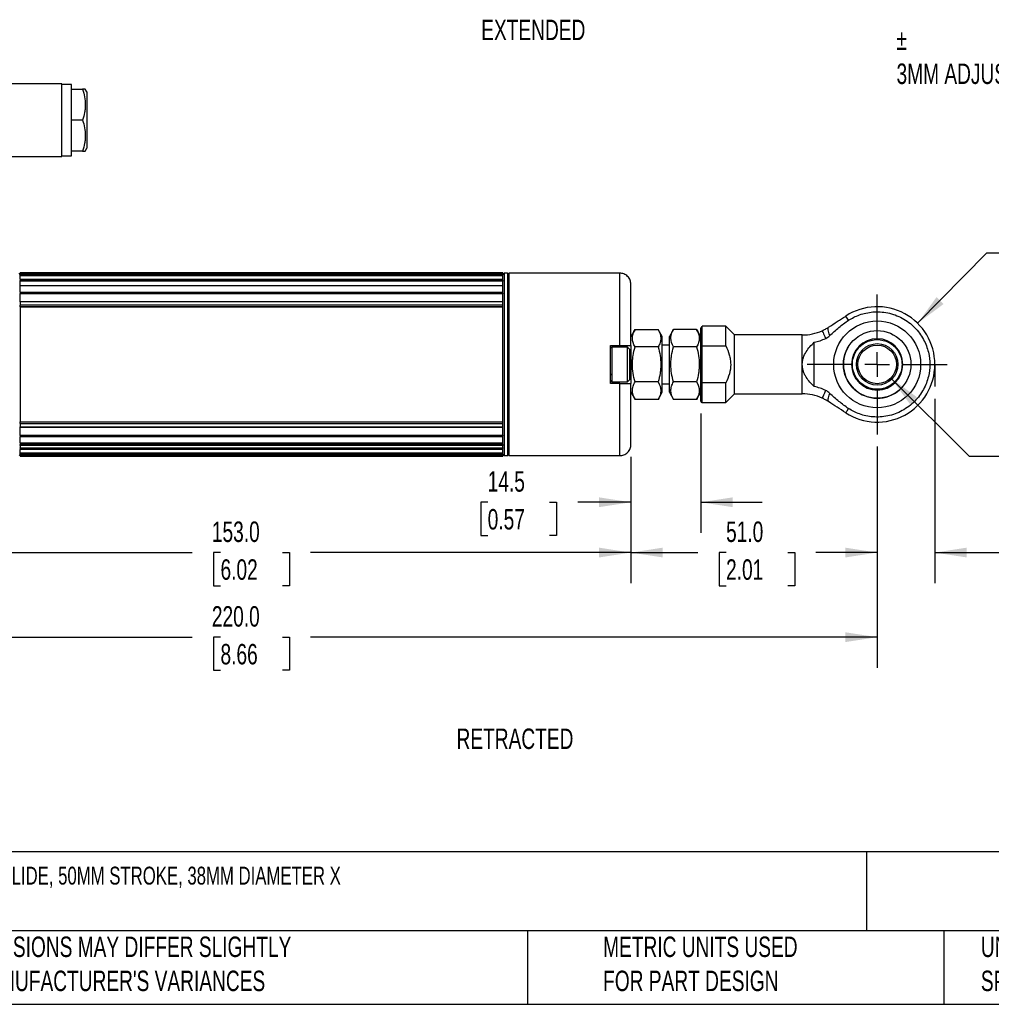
# Model space of a CAD drawing. Header units: millimetres. Extents: x 13 to 546, y 13 to 419.
# Tile 2 of 7: x 136 to 337, y 13 to 217. Entities that reach past the tile are written whole.
import ezdxf

# ---------------------------------------------------------------- set-up
doc = ezdxf.new("R2010")
doc.units = ezdxf.units.MM
doc.header["$LTSCALE"] = 2
doc.linetypes.add('CENTERX2', pattern=[20.32, 12.7, -2.54, 2.54, -2.54])
doc.layers.add('CENTER', color=40, linetype='CENTERX2')
doc.layers.add('DIMENSIONS', color=140, linetype='Continuous', lineweight=25)
doc.layers.add('TEXT', color=140, linetype='Continuous', lineweight=25)
doc.styles.add('SLDTEXTSTYLE0', font='TXT', dxfattribs={"width": 0.7})
doc.dimstyles.new('SLDDIMSTYLE0', dxfattribs={"dimtxt": 4.316016, "dimasz": 6.604, "dimexe": 0, "dimexo": 0.0625, "dimgap": 1.079004, "dimtad": 0, "dimtih": 1, "dimtoh": 1, "dimrnd": 1e-09, "dimzin": 4, "dimdsep": 46, "dimtxsty": 'SLDTEXTSTYLE0', "dimsah": 1, "dimcen": 0.09, "dimadec": 0, "dimazin": 1, "dimtfac": 1, "dimtmove": 0, "dimatfit": 0, "dimfxl": 0, "dimfrac": 2, "dimtolj": 1, "dimtzin": 12, "dimarcsym": 0})
doc.dimstyles.new('SLDDIMSTYLE1', dxfattribs={"dimtxt": 4.316016, "dimasz": 6.604, "dimexe": 0, "dimexo": 0.0625, "dimgap": 1.079004, "dimtad": 0, "dimtih": 1, "dimtoh": 1, "dimrnd": 1e-09, "dimzin": 12, "dimdsep": 46, "dimtxsty": 'SLDTEXTSTYLE0', "dimsah": 1, "dimcen": 0.09, "dimadec": 0, "dimazin": 3, "dimtfac": 1, "dimtmove": 0, "dimatfit": 0, "dimfxl": 0, "dimfrac": 2, "dimtolj": 1, "dimtzin": 12, "dimarcsym": 0})
doc.dimstyles.new('SLDDIMSTYLE3', dxfattribs={"dimtxt": 4.316016, "dimasz": 6.604, "dimexe": 0, "dimexo": 0.0625, "dimgap": 1.079004, "dimtad": 0, "dimtih": 1, "dimtoh": 1, "dimrnd": 1e-09, "dimzin": 4, "dimdsep": 46, "dimtxsty": 'SLDTEXTSTYLE0', "dimsah": 1, "dimcen": 0, "dimadec": 0, "dimazin": 1, "dimtfac": 1, "dimtofl": 0, "dimtmove": 0, "dimatfit": 3, "dimfxl": 0, "dimfrac": 2, "dimtolj": 1, "dimtzin": 12, "dimarcsym": 0})
doc.dimstyles.new('SLDDIMSTYLE4', dxfattribs={"dimtxt": 4.316016, "dimasz": 6.604, "dimexe": 0, "dimexo": 0.0625, "dimgap": 1.079004, "dimtad": 0, "dimtih": 1, "dimtoh": 1, "dimrnd": 1e-09, "dimzin": 12, "dimdsep": 46, "dimtxsty": 'SLDTEXTSTYLE0', "dimsah": 1, "dimcen": 0, "dimadec": 0, "dimazin": 3, "dimtfac": 1, "dimtofl": 0, "dimtmove": 0, "dimatfit": 3, "dimfxl": 0, "dimfrac": 2, "dimtolj": 1, "dimtzin": 12, "dimarcsym": 0})
doc.dimstyles.new('SLDDIMSTYLE5', dxfattribs={"dimtxt": 4.316016, "dimasz": 6.604, "dimexe": 0, "dimexo": 0.0625, "dimgap": 1.079004, "dimtad": 0, "dimtih": 1, "dimtoh": 1, "dimrnd": 1e-09, "dimzin": 4, "dimdsep": 46, "dimtxsty": 'SLDTEXTSTYLE0', "dimsah": 1, "dimcen": 0.09, "dimadec": 0, "dimazin": 1, "dimtfac": 1, "dimtofl": 0, "dimtmove": 0, "dimatfit": 3, "dimfxl": 0, "dimfrac": 2, "dimtolj": 1, "dimtzin": 12, "dimarcsym": 0})

# ---------------------------------------------------------------- blocks, each defined once
blk = doc.blocks.new('_D')
at = {"layer": 'DIMENSIONS'}
for p, q in [((325.69, 138.12), (325.69, 99.92)), ((313.74, 128.21), (313.74, 99.92)), ((313.74, 106.27), (301.04, 106.27)), ((325.69, 106.27), (339.39, 106.27)), ((345.23, 106.27), (343.79, 106.27)), ((343.79, 106.27), (343.79, 99.41)), ((358.06, 106.27), (359.51, 106.27)), ((359.51, 106.27), (359.51, 99.41)), ((343.79, 99.41), (345.23, 99.41)), ((359.51, 99.41), (358.06, 99.41))]:
    blk.add_line(p, q, dxfattribs=at)
for points in [[(313.74, 106.27), (307.13, 107.29), (307.13, 105.26)], [(325.69, 106.27), (332.29, 105.26), (332.29, 107.29)]]:
    blk.add_solid(points, dxfattribs=at)
at = {"layer": 'DIMENSIONS', "char_height": 4.233, "attachment_point": 1, "style": 'SLDTEXTSTYLE0'}
for s, insert in [('12.0', (345.23, 112.7)), ('0.47', (345.23, 104.87))]:
    blk.add_mtext(s, dxfattribs=dict(at, insert=insert))
blk = doc.blocks.new('_D_3')
at = {"layer": 'DIMENSIONS'}
for p, q in [((316.57, 142.42), (332.76, 126.22)), ((358.68, 135.92), (357.23, 135.92)), ((357.23, 135.92), (357.23, 129.06)), ((371.5, 135.92), (372.95, 135.92)), ((372.95, 135.92), (372.95, 129.06)), ((357.23, 129.06), (358.68, 129.06)), ((372.95, 129.06), (371.5, 129.06)), ((332.76, 126.22), (343.88, 126.22))]:
    blk.add_line(p, q, dxfattribs=at)
blk.add_solid([(316.57, 142.42), (320.52, 137.03), (321.96, 138.47)], dxfattribs=at)
at = {"layer": 'DIMENSIONS', "char_height": 4.233, "attachment_point": 1, "style": 'SLDTEXTSTYLE0'}
for s, insert in [('%%c', (357.21, 142.35)), ('8.0', (363.73, 142.35)), ('0.31', (358.68, 134.52)), ('BOTH ENDS,', (347.05, 126.69)), ('THRU ALL', (351.14, 119.83))]:
    blk.add_mtext(s, dxfattribs=dict(at, insert=insert))
blk = doc.blocks.new('_D_4')
at = {"layer": 'DIMENSIONS'}
for p, q in [((322.12, 153.76), (336.46, 168.33)), ((336.46, 168.33), (349.16, 168.33)), ((352.42, 168.94), (350.97, 168.94)), ((350.97, 168.94), (350.97, 162.08)), ((365.25, 168.94), (366.7, 168.94)), ((366.7, 168.94), (366.7, 162.08)), ((350.97, 162.08), (352.42, 162.08)), ((366.7, 162.08), (365.25, 162.08))]:
    blk.add_line(p, q, dxfattribs=at)
blk.add_solid([(322.12, 153.76), (327.48, 157.75), (326.03, 159.18)], dxfattribs=at)
at = {"layer": 'DIMENSIONS', "char_height": 4.233, "attachment_point": 1, "style": 'SLDTEXTSTYLE0'}
for s, insert in [('%%c', (349.16, 175.36)), ('23.9', (355.68, 175.36)), ('0.94', (352.42, 167.54))]:
    blk.add_mtext(s, dxfattribs=dict(at, insert=insert))
blk = doc.blocks.new('_D_5')
at = {"layer": 'DIMENSIONS'}
for p, q in [((313.74, 128.21), (313.74, 99.92)), ((262.72, 126.1), (262.72, 99.92)), ((262.72, 106.27), (276.58, 106.27)), ((282.43, 106.27), (280.98, 106.27)), ((280.98, 106.27), (280.98, 99.41)), ((295.25, 106.27), (296.7, 106.27)), ((296.7, 106.27), (296.7, 99.41)), ((313.74, 106.27), (301.1, 106.27)), ((280.98, 99.41), (282.43, 99.41)), ((296.7, 99.41), (295.25, 99.41))]:
    blk.add_line(p, q, dxfattribs=at)
for points in [[(262.72, 106.27), (269.32, 105.26), (269.32, 107.29)], [(313.74, 106.27), (307.13, 107.29), (307.13, 105.26)]]:
    blk.add_solid(points, dxfattribs=at)
at = {"layer": 'DIMENSIONS', "char_height": 4.233, "attachment_point": 1, "style": 'SLDTEXTSTYLE0'}
for s, insert in [('51.0', (282.43, 112.7)), ('2.01', (282.43, 104.87))]:
    blk.add_mtext(s, dxfattribs=dict(at, insert=insert))
blk = doc.blocks.new('_D_6')
at = {"layer": 'DIMENSIONS'}
for p, q in [((277.19, 135.1), (277.19, 110.34)), ((262.72, 126.1), (262.72, 110.34)), ((233.04, 116.69), (231.59, 116.69)), ((231.59, 116.69), (231.59, 109.83)), ((245.87, 116.69), (247.32, 116.69)), ((247.32, 116.69), (247.32, 109.83)), ((262.72, 116.69), (251.72, 116.69)), ((277.19, 116.69), (289.89, 116.69)), ((231.59, 109.83), (233.04, 109.83)), ((247.32, 109.83), (245.87, 109.83))]:
    blk.add_line(p, q, dxfattribs=at)
for points in [[(262.72, 116.69), (256.11, 117.71), (256.11, 115.68)], [(277.19, 116.69), (283.79, 115.68), (283.79, 117.71)]]:
    blk.add_solid(points, dxfattribs=at)
at = {"layer": 'DIMENSIONS', "char_height": 4.233, "attachment_point": 1, "style": 'SLDTEXTSTYLE0'}
for s, insert in [('14.5', (233.04, 123.12)), ('0.57', (233.04, 115.29))]:
    blk.add_mtext(s, dxfattribs=dict(at, insert=insert))
blk = doc.blocks.new('_D_7')
at = {"layer": 'DIMENSIONS'}
for p, q in [((109.72, 126.1), (109.72, 99.92)), ((262.72, 126.1), (262.72, 99.92)), ((109.72, 106.27), (171.84, 106.27)), ((177.69, 106.27), (176.24, 106.27)), ((176.24, 106.27), (176.24, 99.41)), ((190.52, 106.27), (191.97, 106.27)), ((191.97, 106.27), (191.97, 99.41)), ((262.72, 106.27), (196.37, 106.27)), ((176.24, 99.41), (177.69, 99.41)), ((191.97, 99.41), (190.52, 99.41))]:
    blk.add_line(p, q, dxfattribs=at)
for points in [[(109.72, 106.27), (116.32, 105.26), (116.32, 107.29)], [(262.72, 106.27), (256.11, 107.29), (256.11, 105.26)]]:
    blk.add_solid(points, dxfattribs=at)
at = {"layer": 'DIMENSIONS', "char_height": 4.233, "attachment_point": 1, "style": 'SLDTEXTSTYLE0'}
for s, insert in [('153.0', (175.9, 112.7)), ('6.02', (177.69, 104.87))]:
    blk.add_mtext(s, dxfattribs=dict(at, insert=insert))
blk = doc.blocks.new('_D_10')
at = {"layer": 'DIMENSIONS'}
for p, q in [((93.74, 128.07), (93.74, 82.4)), ((313.74, 128.21), (313.74, 82.4)), ((93.74, 88.75), (171.84, 88.75)), ((177.69, 88.75), (176.24, 88.75)), ((176.24, 88.75), (176.24, 81.89)), ((190.52, 88.75), (191.97, 88.75)), ((191.97, 88.75), (191.97, 81.89)), ((313.74, 88.75), (196.37, 88.75)), ((176.24, 81.89), (177.69, 81.89)), ((191.97, 81.89), (190.52, 81.89))]:
    blk.add_line(p, q, dxfattribs=at)
for points in [[(93.74, 88.75), (100.34, 87.73), (100.34, 89.76)], [(313.74, 88.75), (307.13, 89.76), (307.13, 87.73)]]:
    blk.add_solid(points, dxfattribs=at)
at = {"layer": 'DIMENSIONS', "char_height": 4.233, "attachment_point": 1, "style": 'SLDTEXTSTYLE0'}
for s, insert in [('220.0', (175.9, 95.17)), ('8.66', (177.69, 87.34))]:
    blk.add_mtext(s, dxfattribs=dict(at, insert=insert))
blk = doc.blocks.new('SW_CENTERMARKSYMBOL_1')
at = {"layer": 'CENTER', "color": 0}
for p, q in [((0, 5.08), (0, 14.49)), ((0, 0), (0, 2.54)), ((-5.08, 0), (-14.49, 0)), ((0, 0), (-2.54, 0)), ((0, 0), (0, -2.54)), ((0, 0), (2.54, 0)), ((5.08, 0), (14.49, 0)), ((0, -5.08), (0, -14.49))]:
    blk.add_line(p, q, dxfattribs=at)

msp = doc.modelspace()

# ---------------------------------------------------------------- linework, layer by layer
for p, q in [((144.816, 203.344), (132.509, 203.344)), ((144.816, 195.844), (144.816, 203.344)), ((146.816, 203.234), (144.816, 203.234)), ((146.816, 202.244), (146.816, 203.234)), ((146.816, 202.244), (149.116, 202.244)), ((146.816, 195.844), (146.816, 202.244)), ((150.016, 201.677), (149.688, 202.244)), ((150.016, 201.677), (150.016, 195.844)), ((144.816, 188.344), (144.816, 195.844)), ((149.116, 195.844), (146.816, 195.844)), ((146.816, 189.444), (146.816, 195.844)), ((150.016, 195.844), (150.016, 190.011)), ((149.688, 189.444), (150.016, 190.011)), ((133.516, 188.344), (144.816, 188.344)), ((144.816, 188.454), (146.816, 188.454)), ((149.116, 189.444), (146.816, 189.444)), ((146.816, 188.454), (146.816, 189.444)), ((136.216, 163.89), (135.962, 164.144)), ((236.216, 164.216), (136.216, 164.216)), ((236.216, 164.216), (136.216, 164.216)), ((136.216, 164.216), (136.216, 164.144)), ((136.216, 164.216), (136.216, 164.216)), ((236.216, 164.144), (136.216, 164.144)), ((136.216, 164.144), (136.216, 163.922)), ((136.216, 163.922), (236.216, 163.922)), ((136.216, 163.824), (136.216, 163.922)), ((236.216, 163.824), (136.216, 163.824)), ((136.216, 163.594), (136.216, 163.824)), ((236.216, 163.594), (136.216, 163.594)), ((136.216, 163.594), (136.216, 163.587)), ((236.216, 163.587), (136.216, 163.587)), ((136.216, 162.874), (136.216, 163.587)), ((236.216, 164.144), (236.216, 164.216)), ((236.216, 164.216), (236.216, 164.216)), ((236.47, 164.144), (236.216, 163.89)), ((236.216, 163.922), (236.216, 164.144)), ((236.216, 163.922), (236.216, 163.824)), ((236.216, 163.594), (236.216, 163.824)), ((236.216, 163.587), (236.216, 163.594)), ((236.216, 162.874), (236.216, 163.587)), ((237.162, 164.144), (236.47, 164.144)), ((236.47, 164.144), (236.47, 126.344)), ((237.416, 163.89), (237.162, 164.144)), ((237.162, 164.144), (237.162, 147.207)), ((260.416, 164.144), (237.416, 164.144)), ((237.416, 164.144), (237.416, 126.344)), ((260.416, 149.194), (260.416, 164.144)), ((136.216, 162.874), (236.216, 162.874)), ((136.216, 162.874), (136.216, 162.612)), ((136.216, 162.612), (236.216, 162.612)), ((136.216, 162.521), (136.216, 162.612)), ((236.216, 162.521), (136.216, 162.521)), ((136.216, 161.54), (136.216, 162.521)), ((236.216, 161.54), (136.216, 161.54)), ((136.216, 161.54), (136.216, 161.512)), ((236.216, 161.512), (136.216, 161.512)), ((136.216, 160.239), (136.216, 161.512)), ((236.216, 162.612), (236.216, 162.874)), ((236.216, 162.612), (236.216, 162.521)), ((236.216, 161.54), (236.216, 162.521)), ((236.216, 161.512), (236.216, 161.54)), ((236.216, 160.239), (236.216, 161.512)), ((136.216, 160.239), (236.216, 160.239)), ((136.216, 160.239), (136.216, 159.956)), ((136.216, 159.956), (236.216, 159.956)), ((136.216, 159.879), (136.216, 159.956)), ((236.216, 159.879), (136.216, 159.879)), ((136.216, 158.184), (136.216, 159.879)), ((236.216, 159.956), (236.216, 160.239)), ((236.216, 159.956), (236.216, 159.879)), ((236.216, 158.239), (236.216, 159.879)), ((236.216, 158.239), (136.216, 158.239)), ((136.216, 158.239), (136.216, 158.176)), ((236.216, 158.176), (136.216, 158.176)), ((136.216, 158.176), (136.216, 157.485)), ((236.216, 157.485), (136.216, 157.485)), ((136.216, 157.202), (136.216, 157.485)), ((136.216, 157.202), (236.216, 157.202)), ((136.216, 157.139), (136.216, 157.202)), ((136.216, 157.139), (136.216, 133.349)), ((236.216, 157.139), (136.216, 157.139)), ((236.216, 158.176), (236.216, 158.239)), ((236.216, 157.485), (236.216, 158.176)), ((236.216, 157.202), (236.216, 157.485)), ((236.216, 157.202), (236.216, 157.139)), ((236.216, 133.349), (236.216, 157.139)), ((307.801, 154.385), (307.229, 155.267)), ((277.486, 153.144), (277.444, 153.117)), ((282.387, 153.144), (277.486, 153.144)), ((277.486, 149.091), (277.486, 153.144)), ((284.186, 151.345), (282.387, 153.144)), ((282.387, 149.091), (282.387, 153.144)), ((263.582, 152.494), (262.716, 150.994)), ((263.582, 152.494), (268.35, 152.494)), ((269.216, 150.994), (268.35, 152.494)), ((269.216, 145.244), (269.216, 150.994)), ((271.552, 152.494), (270.686, 150.994)), ((270.686, 139.494), (270.686, 150.994)), ((276.32, 152.494), (271.552, 152.494)), ((277.186, 150.994), (276.32, 152.494)), ((284.186, 139.143), (284.186, 151.345)), ((298.224, 151.344), (284.186, 151.344)), ((298.224, 145.244), (298.224, 151.344)), ((258.516, 149.194), (260.416, 149.194)), ((258.516, 141.294), (258.516, 149.194)), ((262.716, 149.194), (262.716, 145.244)), ((270.686, 149.244), (269.216, 149.244)), ((277.186, 141.476), (277.186, 149.012)), ((277.486, 141.397), (277.486, 149.091)), ((277.486, 149.091), (282.387, 149.091)), ((300.686, 140.657), (300.686, 149.831)), ((237.162, 147.207), (237.162, 126.344)), ((262.016, 148.844), (258.816, 148.844)), ((258.816, 143.093), (258.816, 148.844)), ((262.516, 148.344), (262.016, 148.844)), ((262.016, 141.644), (262.016, 148.844)), ((262.516, 142.144), (262.516, 148.344)), ((268.35, 148.869), (263.582, 148.869)), ((276.32, 148.869), (271.552, 148.869)), ((262.716, 145.244), (262.716, 141.294)), ((269.216, 139.494), (269.216, 145.244)), ((298.224, 139.144), (298.224, 145.244)), ((258.816, 141.644), (258.816, 143.093)), ((260.416, 141.294), (258.516, 141.294)), ((258.816, 141.644), (262.016, 141.644)), ((260.416, 126.344), (260.416, 141.294)), ((262.016, 141.644), (262.516, 142.144)), ((268.35, 141.619), (263.582, 141.619)), ((269.216, 141.244), (270.686, 141.244)), ((276.32, 141.619), (271.552, 141.619)), ((277.486, 137.344), (277.486, 141.397)), ((282.387, 141.397), (277.486, 141.397)), ((282.387, 137.344), (282.387, 141.397)), ((262.716, 139.494), (263.582, 137.994)), ((268.35, 137.994), (269.216, 139.494)), ((270.686, 139.494), (271.552, 137.994)), ((276.32, 137.994), (277.186, 139.494)), ((282.387, 137.344), (284.186, 139.143)), ((284.186, 139.144), (298.224, 139.144)), ((268.35, 137.994), (263.582, 137.994)), ((276.32, 137.994), (271.552, 137.994)), ((277.486, 137.344), (282.387, 137.344)), ((136.216, 133.349), (236.216, 133.349)), ((136.216, 133.287), (136.216, 133.349)), ((236.216, 133.287), (136.216, 133.287)), ((136.216, 133.003), (136.216, 133.287)), ((136.216, 133.003), (236.216, 133.003)), ((136.216, 133.003), (136.216, 132.313)), ((236.216, 133.287), (236.216, 133.349)), ((236.216, 133.003), (236.216, 133.287)), ((236.216, 132.313), (236.216, 133.003)), ((136.216, 132.313), (236.216, 132.313)), ((136.216, 132.313), (136.216, 132.249)), ((136.216, 130.609), (136.216, 132.304)), ((136.216, 132.249), (236.216, 132.249)), ((136.216, 130.609), (236.216, 130.609)), ((136.216, 130.532), (136.216, 130.609)), ((236.216, 130.532), (136.216, 130.532)), ((136.216, 130.532), (136.216, 130.25)), ((236.216, 132.249), (236.216, 132.313)), ((236.216, 130.609), (236.216, 132.249)), ((236.216, 130.609), (236.216, 130.532)), ((236.216, 130.25), (236.216, 130.532)), ((236.216, 130.25), (136.216, 130.25)), ((136.216, 128.977), (136.216, 130.25)), ((136.216, 128.977), (236.216, 128.977)), ((136.216, 128.977), (136.216, 128.948)), ((136.216, 128.948), (236.216, 128.948)), ((136.216, 128.948), (136.216, 128.679)), ((136.216, 128.679), (236.216, 128.679)), ((136.216, 128.487), (136.216, 128.679)), ((236.216, 128.977), (236.216, 130.25)), ((236.216, 128.948), (236.216, 128.977)), ((236.216, 128.679), (236.216, 128.961)), ((236.216, 128.679), (236.216, 128.487)), ((135.962, 126.344), (136.216, 126.598)), ((136.216, 128.416), (136.216, 128.487)), ((236.216, 128.416), (136.216, 128.416)), ((136.216, 128.416), (136.216, 127.968)), ((136.216, 127.968), (236.216, 127.968)), ((136.216, 127.876), (136.216, 127.968)), ((236.216, 127.876), (136.216, 127.876)), ((136.216, 127.876), (136.216, 127.614)), ((236.216, 127.614), (136.216, 127.614)), ((136.216, 126.901), (136.216, 127.614)), ((136.216, 126.901), (236.216, 126.901)), ((136.216, 126.901), (136.216, 126.894)), ((136.216, 126.894), (236.216, 126.894)), ((136.216, 126.664), (136.216, 126.894)), ((136.216, 126.664), (236.216, 126.664)), ((136.216, 126.566), (136.216, 126.664)), ((236.216, 126.566), (136.216, 126.566)), ((136.216, 126.566), (136.216, 126.344)), ((236.216, 128.487), (236.216, 128.416)), ((236.216, 127.968), (236.216, 128.416)), ((236.216, 127.968), (236.216, 127.876)), ((236.216, 127.614), (236.216, 127.876)), ((236.216, 126.901), (236.216, 127.614)), ((236.216, 126.894), (236.216, 126.901)), ((236.216, 126.664), (236.216, 126.894)), ((236.216, 126.664), (236.216, 126.566)), ((236.216, 126.598), (236.47, 126.344)), ((236.216, 126.344), (236.216, 126.566)), ((237.162, 126.344), (237.416, 126.598)), ((136.216, 126.344), (236.216, 126.344)), ((136.216, 126.344), (136.216, 126.272)), ((136.216, 126.272), (236.216, 126.272)), ((136.216, 126.272), (236.216, 126.272)), ((136.216, 126.272), (136.216, 126.272)), ((236.216, 126.272), (236.216, 126.344)), ((236.216, 126.272), (236.216, 126.272)), ((236.47, 126.344), (237.162, 126.344)), ((237.416, 126.344), (260.416, 126.344))]:
    msp.add_line(p, q)
at = {"flags": 128}
for points in [[(303.928, 151.236), (303.797, 151.578), (303.692, 151.888), (303.616, 152.164), (303.569, 152.403), (303.55, 152.603), (303.561, 152.763), (303.601, 152.881), (303.669, 152.957)], [(303.669, 137.532), (303.601, 137.607), (303.561, 137.725), (303.55, 137.885), (303.569, 138.085), (303.616, 138.324), (303.692, 138.6), (303.797, 138.91), (303.928, 139.252)]]:
    msp.add_lwpolyline(points, dxfattribs=at)
for centre, radius in [((313.736, 145.244), 9), ((313.736, 145.244), 7), ((313.739, 145.249), 4.3), ((313.739, 145.249), 4)]:
    msp.add_circle(centre, radius)
for centre, radius, start, end in [((313.736, 145.244), 11.95, 0, 122.99117), ((298.224, 161.344), 10, 270, 294.29861), ((313.739, 145.249), 5.309, 360, 180), ((313.739, 145.249), 7, 148.72271, 316.83366), ((313.736, 145.244), 11.95, 237.00883, 360), ((313.739, 145.249), 5.309, 180, 360), ((298.224, 129.144), 10, 65.70139, 90)]:
    msp.add_arc(centre, radius, start, end)
for points, knots in [([(149.116, 202.244), (149.291, 201.722), (149.434, 201.195), (149.633, 200.132), (149.688, 199.594), (149.688, 198.778), (149.675, 198.505), (149.623, 197.964), (149.584, 197.696), (149.435, 196.895), (149.291, 196.367), (149.116, 195.844)], [0, 0, 0, 0, 0.25, 0.25, 0.5, 0.5, 0.625, 0.625, 0.75, 0.75, 1, 1, 1, 1]), ([(149.668, 202.244), (149.674, 202.244), (149.725, 202.244), (149.541, 202.244), (149.259, 202.244), (149.116, 202.244)], [0, 0, 0, 0, 0.06961204, 0.53054364, 1, 1, 1, 1]), ([(149.116, 195.844), (149.291, 195.322), (149.434, 194.795), (149.633, 193.732), (149.688, 193.194), (149.688, 192.378), (149.675, 192.105), (149.623, 191.564), (149.584, 191.296), (149.435, 190.495), (149.291, 189.967), (149.116, 189.444)], [0, 0, 0, 0, 0.25, 0.25, 0.5, 0.5, 0.625, 0.625, 0.75, 0.75, 1, 1, 1, 1]), ([(149.116, 189.444), (149.288, 189.444), (149.612, 189.444), (149.65, 189.444), (149.668, 189.444)], [0, 0, 0, 0, 0.5290456, 1, 1, 1, 1]), ([(262.716, 161.844), (262.685, 162.133), (262.638, 162.579), (262.351, 163.114), (262.054, 163.483), (261.686, 163.779), (261.15, 164.066), (260.705, 164.113), (260.416, 164.144)], [0, 0, 0, 0, 0.23945684, 0.36836066, 0.5, 0.63163934, 0.76054316, 1, 1, 1, 1]), ([(262.716, 149.194), (262.716, 149.847), (262.716, 150.521), (262.716, 151.898), (262.716, 152.6), (262.716, 154.01), (262.716, 154.717), (262.716, 156.1), (262.716, 156.777), (262.716, 158.056), (262.716, 158.658), (262.716, 159.74), (262.716, 160.219), (262.716, 161.009), (262.716, 161.319), (262.716, 161.737), (262.716, 161.844), (262.716, 161.844)], [0, 0, 0, 0, 0.125, 0.125, 0.25, 0.25, 0.375, 0.375, 0.5, 0.5, 0.625, 0.625, 0.75, 0.75, 0.875, 0.875, 1, 1, 1, 1]), ([(303.669, 152.957), (304.263, 153.342), (304.857, 153.728), (305.748, 154.306), (306.045, 154.498), (306.637, 154.883), (306.933, 155.075), (307.229, 155.267)], [0, 0, 0, 0, 0.5, 0.5, 0.75, 0.75, 1, 1, 1, 1]), ([(307.801, 154.385), (308.471, 154.82), (309.233, 155.21), (310.931, 155.814), (311.867, 156.027), (313.846, 156.187), (314.889, 156.133), (316.96, 155.708), (317.987, 155.337), (319.886, 154.306), (320.757, 153.647), (322.241, 152.14), (322.854, 151.296), (323.797, 149.549), (324.128, 148.648), (324.546, 146.894), (324.634, 146.042), (324.634, 145.244)], [0, 0, 0, 0, 0.125, 0.125, 0.25, 0.25, 0.375, 0.375, 0.5, 0.5, 0.625, 0.625, 0.75, 0.75, 0.875, 0.875, 1, 1, 1, 1]), ([(277.371, 153.071), (277.341, 153.029), (277.307, 152.98), (277.256, 152.874), (277.242, 152.844), (277.232, 152.824), (277.227, 152.814), (277.224, 152.809), (277.222, 152.805), (277.22, 152.802), (277.218, 152.798), (277.215, 152.794), (277.212, 152.789), (277.209, 152.786), (277.208, 152.786), (277.208, 152.786)], [0, 0, 0, 0, 0.7152684, 0.8228757, 0.8954242, 0.9184686, 0.9270965, 0.9343398, 0.937716, 0.9411001, 0.9484251, 0.957303, 0.9683357, 0.9981285, 1, 1, 1, 1]), ([(303.928, 151.236), (304.237, 151.515), (304.543, 151.798), (305.162, 152.356), (305.475, 152.631), (306.435, 153.431), (307.102, 153.931), (307.801, 154.385)], [0, 0, 0, 0, 0.25, 0.25, 0.5, 0.5, 1, 1, 1, 1]), ([(263.582, 148.869), (263.24, 149.461), (263.022, 150.062), (263.021, 150.832), (263.034, 150.987), (263.085, 151.293), (263.123, 151.445), (263.269, 151.899), (263.411, 152.198), (263.582, 152.494)], [0, 0, 0, 0, 0.5, 0.5, 0.625, 0.625, 0.75, 0.75, 1, 1, 1, 1]), ([(268.35, 152.494), (268.691, 151.902), (268.91, 151.301), (268.911, 150.531), (268.897, 150.376), (268.846, 150.07), (268.808, 149.918), (268.662, 149.464), (268.521, 149.165), (268.35, 148.869)], [0, 0, 0, 0, 0.5, 0.5, 0.625, 0.625, 0.75, 0.75, 1, 1, 1, 1]), ([(271.552, 148.869), (271.21, 149.461), (270.992, 150.062), (270.991, 150.832), (271.004, 150.987), (271.055, 151.293), (271.093, 151.445), (271.239, 151.899), (271.381, 152.198), (271.552, 152.494)], [0, 0, 0, 0, 0.5, 0.5, 0.625, 0.625, 0.75, 0.75, 1, 1, 1, 1]), ([(276.32, 152.494), (276.661, 151.902), (276.88, 151.301), (276.881, 150.531), (276.867, 150.376), (276.816, 150.07), (276.778, 149.918), (276.632, 149.464), (276.491, 149.165), (276.32, 148.869)], [0, 0, 0, 0, 0.5, 0.5, 0.625, 0.625, 0.75, 0.75, 1, 1, 1, 1]), ([(277.186, 149.012), (277.186, 149.5), (277.186, 150.529), (277.186, 151.767), (277.186, 152.625), (277.186, 152.966), (277.186, 152.718), (277.186, 152.612)], [0, 0, 0, 0, 0.1824731, 0.385104, 0.6038187, 0.8315618, 1, 1, 1, 1]), ([(302.339, 152.23), (302.57, 152.334), (302.799, 152.448), (303.244, 152.692), (303.46, 152.82), (303.669, 152.957)], [0, 0, 0, 0, 0.5, 0.5, 1, 1, 1, 1]), ([(302.339, 152.23), (302.339, 152.23), (302.352, 152.201), (302.409, 152.075), (302.453, 151.977), (302.575, 151.709), (302.652, 151.537), (302.838, 151.125), (302.947, 150.884), (303.069, 150.614)], [0, 0, 0, 0, 0.25, 0.25, 0.5, 0.5, 0.75, 0.75, 1, 1, 1, 1]), ([(303.069, 150.614), (303.231, 150.687), (303.379, 150.787), (303.661, 151.002), (303.796, 151.117), (303.928, 151.236)], [0, 0, 0, 0, 0.5, 0.5, 1, 1, 1, 1]), ([(260.416, 149.194), (260.57, 149.194), (260.721, 149.194), (261.018, 149.194), (261.166, 149.194), (261.446, 149.194), (261.579, 149.194), (261.829, 149.194), (261.947, 149.194), (262.263, 149.194), (262.432, 149.194), (262.601, 149.194), (262.644, 149.194), (262.701, 149.194), (262.716, 149.194), (262.716, 149.194)], [0, 0, 0, 0, 0.125, 0.125, 0.25, 0.25, 0.375, 0.375, 0.5, 0.5, 0.75, 0.75, 0.875, 0.875, 1, 1, 1, 1]), ([(277.186, 149.012), (277.187, 149.017), (277.189, 149.028), (277.206, 149.042), (277.233, 149.056), (277.283, 149.072), (277.368, 149.088), (277.447, 149.09), (277.486, 149.091)], [0, 0, 0, 0, 0.12194937, 0.25122025, 0.37507802, 0.50158141, 0.76095113, 1, 1, 1, 1]), ([(282.387, 149.091), (282.68, 148.488), (282.929, 147.872), (283.194, 146.916), (283.264, 146.592), (283.36, 145.932), (283.386, 145.592), (283.388, 144.587), (283.29, 143.928), (282.934, 142.629), (282.682, 142.003), (282.387, 141.397)], [0, 0, 0, 0, 0.25, 0.25, 0.375, 0.375, 0.5, 0.5, 0.75, 0.75, 1, 1, 1, 1]), ([(298.224, 145.244), (298.224, 145.485), (298.244, 145.722), (298.318, 146.187), (298.374, 146.418), (298.588, 147.086), (298.786, 147.491), (299.257, 148.25), (299.523, 148.594), (300.085, 149.238), (300.381, 149.54), (300.686, 149.831)], [0, 0, 0, 0, 0.125, 0.125, 0.25, 0.25, 0.5, 0.5, 0.75, 0.75, 1, 1, 1, 1]), ([(308.599, 145.249), (308.599, 145.677), (308.651, 146.162), (308.881, 146.951), (308.984, 147.225), (309.254, 147.778), (309.421, 148.059), (309.833, 148.607), (310.076, 148.875), (310.642, 149.369), (310.965, 149.595), (311.676, 149.974), (312.065, 150.127), (312.883, 150.335), (313.311, 150.389), (314.168, 150.389), (314.596, 150.335), (315.413, 150.127), (315.803, 149.974), (316.514, 149.595), (316.836, 149.369), (317.402, 148.875), (317.646, 148.607), (318.057, 148.059), (318.225, 147.778), (318.495, 147.225), (318.597, 146.951), (318.827, 146.162), (318.88, 145.677), (318.88, 145.249)], [0, 0, 0, 0, 0.125, 0.125, 0.1875, 0.1875, 0.25, 0.25, 0.3125, 0.3125, 0.375, 0.375, 0.4375, 0.4375, 0.5, 0.5, 0.5625, 0.5625, 0.625, 0.625, 0.6875, 0.6875, 0.75, 0.75, 0.8125, 0.8125, 0.875, 0.875, 1, 1, 1, 1]), ([(258.816, 148.844), (258.777, 148.835), (258.723, 148.821), (258.648, 148.739), (258.612, 148.691), (258.593, 148.664), (258.579, 148.643), (258.571, 148.632), (258.566, 148.623), (258.562, 148.618), (258.56, 148.616), (258.56, 148.615)], [0, 0, 0, 0, 0.58476759, 0.80062653, 0.88011825, 0.93860992, 0.96039486, 0.97827275, 0.98643075, 0.99455235, 1, 1, 1, 1]), ([(263.582, 141.619), (263.24, 142.803), (263.022, 144.004), (263.021, 145.545), (263.034, 145.855), (263.085, 146.468), (263.123, 146.772), (263.269, 147.679), (263.411, 148.277), (263.582, 148.869)], [0, 0, 0, 0, 0.5, 0.5, 0.625, 0.625, 0.75, 0.75, 1, 1, 1, 1]), ([(268.35, 148.869), (268.691, 147.685), (268.91, 146.484), (268.911, 144.943), (268.897, 144.633), (268.846, 144.021), (268.808, 143.717), (268.662, 142.809), (268.521, 142.212), (268.35, 141.619)], [0, 0, 0, 0, 0.5, 0.5, 0.625, 0.625, 0.75, 0.75, 1, 1, 1, 1]), ([(271.552, 141.619), (271.21, 142.803), (270.992, 144.004), (270.991, 145.545), (271.004, 145.855), (271.055, 146.468), (271.093, 146.772), (271.239, 147.679), (271.381, 148.277), (271.552, 148.869)], [0, 0, 0, 0, 0.5, 0.5, 0.625, 0.625, 0.75, 0.75, 1, 1, 1, 1]), ([(276.32, 148.869), (276.661, 147.685), (276.88, 146.484), (276.881, 144.943), (276.867, 144.633), (276.816, 144.021), (276.778, 143.717), (276.632, 142.809), (276.491, 142.212), (276.32, 141.619)], [0, 0, 0, 0, 0.5, 0.5, 0.625, 0.625, 0.75, 0.75, 1, 1, 1, 1]), ([(300.686, 140.657), (300.382, 140.948), (300.086, 141.249), (299.525, 141.892), (299.261, 142.233), (298.908, 142.8), (298.798, 142.999), (298.603, 143.41), (298.517, 143.622), (298.375, 144.067), (298.319, 144.299), (298.244, 144.766), (298.224, 145.003), (298.224, 145.244)], [0, 0, 0, 0, 0.25, 0.25, 0.5, 0.5, 0.625, 0.625, 0.75, 0.75, 0.875, 0.875, 1, 1, 1, 1]), ([(324.634, 145.244), (324.634, 144.446), (324.546, 143.594), (324.128, 141.841), (323.797, 140.94), (322.854, 139.193), (322.241, 138.348), (320.757, 136.842), (319.886, 136.182), (317.987, 135.151), (316.96, 134.78), (314.889, 134.355), (313.846, 134.301), (311.867, 134.461), (310.931, 134.674), (309.233, 135.278), (308.471, 135.668), (307.801, 136.103)], [0, 0, 0, 0, 0.125, 0.125, 0.25, 0.25, 0.375, 0.375, 0.5, 0.5, 0.625, 0.625, 0.75, 0.75, 0.875, 0.875, 1, 1, 1, 1]), ([(308.43, 145.249), (308.447, 145.249), (308.472, 145.249), (308.532, 145.249), (308.567, 145.249), (308.599, 145.249)], [0, 0, 0, 0, 0.5, 0.5, 1, 1, 1, 1]), ([(318.88, 145.249), (318.88, 144.821), (318.827, 144.336), (318.597, 143.546), (318.495, 143.273), (318.225, 142.72), (318.057, 142.439), (317.646, 141.891), (317.402, 141.623), (316.836, 141.129), (316.514, 140.903), (315.803, 140.524), (315.413, 140.371), (314.596, 140.163), (314.168, 140.109), (313.311, 140.109), (312.883, 140.163), (312.065, 140.371), (311.676, 140.524), (310.965, 140.903), (310.642, 141.129), (310.076, 141.623), (309.833, 141.891), (309.421, 142.439), (309.254, 142.72), (308.984, 143.273), (308.881, 143.546), (308.651, 144.336), (308.599, 144.821), (308.599, 145.249)], [0, 0, 0, 0, 0.125, 0.125, 0.1875, 0.1875, 0.25, 0.25, 0.3125, 0.3125, 0.375, 0.375, 0.4375, 0.4375, 0.5, 0.5, 0.5625, 0.5625, 0.625, 0.625, 0.6875, 0.6875, 0.75, 0.75, 0.8125, 0.8125, 0.875, 0.875, 1, 1, 1, 1]), ([(319.049, 145.249), (319.032, 145.249), (319.006, 145.249), (318.946, 145.249), (318.912, 145.249), (318.88, 145.249)], [0, 0, 0, 0, 0.5, 0.5, 1, 1, 1, 1]), ([(324.634, 145.244), (324.969, 145.244), (325.238, 145.244), (325.596, 145.244), (325.686, 145.244), (325.686, 145.244)], [0, 0, 0, 0, 0.5, 0.5, 1, 1, 1, 1]), ([(258.816, 143.093), (258.745, 143.093), (258.662, 143.11), (258.545, 143.18), (258.516, 143.23), (258.516, 143.272)], [0, 0, 0, 0, 0.5, 0.5, 1, 1, 1, 1]), ([(258.526, 141.955), (258.523, 141.916), (258.521, 141.869), (258.542, 141.849), (258.557, 141.832), (258.567, 141.82), (258.577, 141.808), (258.584, 141.799), (258.592, 141.79), (258.603, 141.777), (258.618, 141.76), (258.665, 141.709), (258.732, 141.658), (258.785, 141.649), (258.816, 141.644)], [0, 0, 0, 0, 0.40223503, 0.49496326, 0.52488017, 0.54593682, 0.55420933, 0.56181166, 0.56952536, 0.57801724, 0.59881165, 0.62573701, 0.7878973, 1, 1, 1, 1]), ([(260.416, 141.294), (260.57, 141.294), (260.721, 141.294), (261.018, 141.294), (261.166, 141.294), (261.446, 141.294), (261.579, 141.294), (261.829, 141.294), (261.947, 141.294), (262.263, 141.294), (262.432, 141.294), (262.601, 141.294), (262.644, 141.294), (262.701, 141.294), (262.716, 141.294), (262.716, 141.294)], [0, 0, 0, 0, 0.125, 0.125, 0.25, 0.25, 0.375, 0.375, 0.5, 0.5, 0.75, 0.75, 0.875, 0.875, 1, 1, 1, 1]), ([(262.716, 128.644), (262.716, 128.644), (262.716, 128.709), (262.716, 128.989), (262.716, 129.203), (262.716, 129.787), (262.716, 130.158), (262.716, 131.051), (262.716, 131.573), (262.716, 132.749), (262.716, 133.404), (262.716, 134.813), (262.716, 135.569), (262.716, 137.142), (262.716, 137.96), (262.716, 139.618), (262.716, 140.459), (262.716, 141.294)], [0, 0, 0, 0, 0.125, 0.125, 0.25, 0.25, 0.375, 0.375, 0.5, 0.5, 0.625, 0.625, 0.75, 0.75, 0.875, 0.875, 1, 1, 1, 1]), ([(263.582, 137.994), (263.24, 138.586), (263.022, 139.187), (263.021, 139.957), (263.034, 140.112), (263.085, 140.418), (263.123, 140.57), (263.269, 141.024), (263.411, 141.323), (263.582, 141.619)], [0, 0, 0, 0, 0.5, 0.5, 0.625, 0.625, 0.75, 0.75, 1, 1, 1, 1]), ([(268.35, 141.619), (268.691, 141.027), (268.91, 140.426), (268.911, 139.656), (268.897, 139.501), (268.846, 139.195), (268.808, 139.043), (268.662, 138.589), (268.521, 138.29), (268.35, 137.994)], [0, 0, 0, 0, 0.5, 0.5, 0.625, 0.625, 0.75, 0.75, 1, 1, 1, 1]), ([(271.552, 137.994), (271.21, 138.586), (270.992, 139.187), (270.991, 139.957), (271.004, 140.112), (271.055, 140.418), (271.093, 140.57), (271.239, 141.024), (271.381, 141.323), (271.552, 141.619)], [0, 0, 0, 0, 0.5, 0.5, 0.625, 0.625, 0.75, 0.75, 1, 1, 1, 1]), ([(276.32, 141.619), (276.661, 141.027), (276.88, 140.426), (276.881, 139.656), (276.867, 139.501), (276.816, 139.195), (276.778, 139.043), (276.632, 138.589), (276.491, 138.29), (276.32, 137.994)], [0, 0, 0, 0, 0.5, 0.5, 0.625, 0.625, 0.75, 0.75, 1, 1, 1, 1]), ([(277.186, 137.644), (277.186, 137.645), (277.186, 137.647), (277.186, 137.663), (277.186, 137.689), (277.186, 137.725), (277.186, 137.771), (277.186, 137.827), (277.186, 137.952), (277.186, 138.198), (277.186, 138.65), (277.186, 139.218), (277.186, 139.78), (277.186, 140.27), (277.186, 140.652), (277.186, 141.053), (277.186, 141.335), (277.186, 141.476)], [0, 0, 0, 0, 0.0351271, 0.0701454, 0.1051024, 0.1400459, 0.1750238, 0.2100837, 0.2452731, 0.3722272, 0.4994432, 0.6265428, 0.753913, 0.8155137, 0.8768885, 0.9382975, 1, 1, 1, 1]), ([(277.486, 141.397), (277.471, 141.397), (277.441, 141.397), (277.395, 141.4), (277.351, 141.405), (277.308, 141.412), (277.271, 141.42), (277.239, 141.43), (277.211, 141.443), (277.19, 141.459), (277.187, 141.47), (277.186, 141.476)], [0, 0, 0, 0, 0.09249392, 0.18961145, 0.29058941, 0.39440909, 0.4998706, 0.60492322, 0.71160187, 0.86004959, 1, 1, 1, 1]), ([(303.069, 139.875), (302.947, 139.605), (302.838, 139.363), (302.652, 138.951), (302.575, 138.78), (302.453, 138.511), (302.409, 138.413), (302.352, 138.287), (302.339, 138.258), (302.339, 138.258)], [0, 0, 0, 0, 0.25, 0.25, 0.5, 0.5, 0.75, 0.75, 1, 1, 1, 1]), ([(303.928, 139.252), (303.796, 139.371), (303.661, 139.487), (303.378, 139.701), (303.231, 139.801), (303.069, 139.875)], [0, 0, 0, 0, 0.5, 0.5, 1, 1, 1, 1]), ([(307.801, 136.103), (307.102, 136.557), (306.436, 137.056), (305.476, 137.857), (305.163, 138.132), (304.543, 138.69), (304.237, 138.973), (303.928, 139.252)], [0, 0, 0, 0, 0.5, 0.5, 0.75, 0.75, 1, 1, 1, 1]), ([(277.186, 137.644), (277.186, 137.573), (277.215, 137.491), (277.332, 137.373), (277.415, 137.344), (277.486, 137.344)], [0, 0, 0, 0, 0.5, 0.5, 1, 1, 1, 1]), ([(303.669, 137.532), (303.46, 137.668), (303.244, 137.797), (302.799, 138.04), (302.57, 138.154), (302.339, 138.258)], [0, 0, 0, 0, 0.5, 0.5, 1, 1, 1, 1]), ([(307.229, 135.221), (306.623, 135.614), (306.028, 136.001), (304.847, 136.767), (304.26, 137.148), (303.669, 137.532)], [0, 0, 0, 0, 0.5, 0.5, 1, 1, 1, 1]), ([(307.229, 135.221), (307.229, 135.221), (307.278, 135.296), (307.473, 135.597), (307.619, 135.822), (307.801, 136.103)], [0, 0, 0, 0, 0.5, 0.5, 1, 1, 1, 1]), ([(260.416, 126.344), (260.687, 126.344), (260.979, 126.394), (261.545, 126.618), (261.817, 126.793), (262.267, 127.242), (262.442, 127.514), (262.666, 128.081), (262.716, 128.373), (262.716, 128.644)], [0, 0, 0, 0, 0.25, 0.25, 0.5, 0.5, 0.75, 0.75, 1, 1, 1, 1])]:
    msp.add_open_spline(points, degree=3, knots=knots)
for points in [[(300.686, 149.831), (301.508, 150.007), (302.311, 150.272), (303.069, 150.614)], [(303.069, 139.875), (302.311, 140.217), (301.508, 140.482), (300.686, 140.657)]]:
    msp.add_open_spline(points, degree=3)
at = {"layer": 'DIMENSIONS'}
msp.add_line((325.686, 145.244), (325.686, 140.663), dxfattribs=at)
at = {"layer": 'TEXT'}
for p, q in [((546.1, 44.252), (12.7, 44.252)), ((311.518, 44.252), (311.518, 27.94)), ((546.1, 27.94), (12.7, 27.94)), ((241.293, 27.94), (241.293, 12.7)), ((327.56, 27.94), (327.56, 12.7)), ((12.7, 12.7), (546.1, 12.7))]:
    msp.add_line(p, q, dxfattribs=at)

# ---------------------------------------------------------------- block references
at = {"layer": 'CENTER'}
msp.add_blockref('SW_CENTERMARKSYMBOL_1', (313.736, 145.244), dxfattribs=at)

# ---------------------------------------------------------------- texts
at = {"layer": 'DIMENSIONS', "attachment_point": 1, "style": 'SLDTEXTSTYLE0'}
for s, insert, char_height in [('EXTENDED', (231.704, 216.65), 4.2333), ('%%p^J3MM ADJUSTABLE LENGTH', (317.741, 214.622), 4.23333), ('RETRACTED', (226.59, 69.82), 4.2333)]:
    msp.add_mtext(s, dxfattribs=dict(at, insert=insert, char_height=char_height))
at = {"layer": 'TEXT', "attachment_point": 1, "style": 'SLDTEXTSTYLE0'}
for s, insert, char_height in [('PROSENSE POTENTIOMETER LINEAR POSITION SENSOR, PIVOTING SLIDE, 50MM STROKE, 38MM DIAMETER X ^J153MM BODY, ROD EYES MOUNT, 8MM DIN 43650 FORM C.', (15.931, 41.203), 3.704167), ("PART DIMENSIONS MAY DIFFER SLIGHTLY ^JDUE TO MANUFACTURER'S VARIANCES", (110.239, 26.728), 4.23333), ('METRIC UNITS USED ^JFOR PART DESIGN', (256.957, 26.728), 4.23333), ('UNLESS OTHERWISE ^JSPECIFIED UNITS ARE:', (335.216, 26.728), 4.23333)]:
    msp.add_mtext(s, dxfattribs=dict(at, insert=insert, char_height=char_height))

# ---------------------------------------------------------------- dimensions: what is measured, and where the dimension line sits
at = {"layer": 'DIMENSIONS'}
dim = msp.add_diameter_dim_2p(p1=(305.352, 136.728), p2=(322.119, 153.76), dimstyle='SLDDIMSTYLE4', dxfattribs=at)
dim.commit()
dim.dimension.update_dxf_attribs({"geometry": '_D_4', "text_midpoint": (358.834, 168.332), "dimtype": 163})
dim = msp.add_diameter_dim_2p(p1=(310.911, 148.077), p2=(316.568, 142.42), text='<>\\PBOTH ENDS,\\PTHRU ALL', dimstyle='SLDDIMSTYLE3', dxfattribs=at)
dim.commit()
dim.dimension.update_dxf_attribs({"geometry": '_D_3', "text_midpoint": (365.09, 128.455), "dimtype": 163})
for base, p1, p2, dimstyle, picture, middle in [((313.736, 106.272), (325.686, 140.663), (313.736, 130.754), 'SLDDIMSTYLE0', '_D', (351.647, 106.272)), ((262.716, 116.695), (277.186, 137.644), (262.716, 128.644), 'SLDDIMSTYLE1', '_D_6', (239.456, 116.695)), ((313.736, 88.746), (93.735, 130.606), (313.736, 130.754), 'SLDDIMSTYLE5', '_D_10', (184.105, 88.746)), ((262.716, 106.272), (313.736, 130.754), (262.716, 128.644), 'SLDDIMSTYLE5', '_D_5', (288.841, 106.272)), ((109.716, 106.272), (262.716, 128.644), (109.716, 128.644), 'SLDDIMSTYLE5', '_D_7', (184.105, 106.272))]:
    dim = msp.add_linear_dim(base=base, p1=p1, p2=p2, dimstyle=dimstyle, dxfattribs=at)
    dim.commit()
    dim.dimension.update_dxf_attribs({"geometry": picture, "text_midpoint": middle, "dimtype": 160})

doc.saveas('drawing.dxf')
